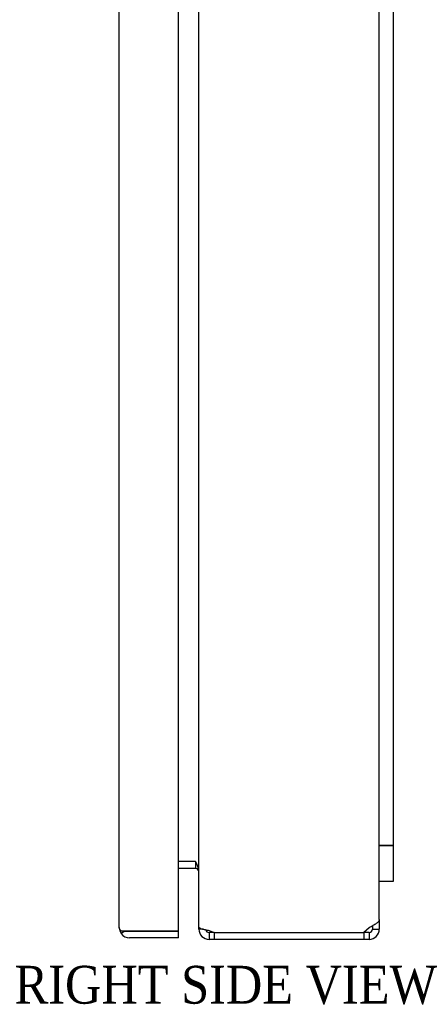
# Model space of a CAD drawing. Header units: inches. Extents: x 0.2 to 77.9, y -0.5 to 51.8.
# Tile 2 of 3: x 49.9 to 54.1, y 14.9 to 25.4. Entities that reach past the tile are written whole.
import ezdxf
from ezdxf.enums import TextEntityAlignment as Align

# ---------------------------------------------------------------- set-up
doc = ezdxf.new("R2010")
doc.units = ezdxf.units.IN
doc.header["$MEASUREMENT"] = 0
for name, color, linetype in [('COM56539-2', 7, 'Continuous'), ('COM56540-4', 7, 'Continuous'), ('COM71234-3', 7, 'Continuous'), ('Default', 7, 'Continuous'), ('GSK11134', 7, 'Continuous'), ('LOK10007', 7, 'Continuous')]:
    doc.layers.add(name, color=color, linetype=linetype)
doc.styles.add('SEACAD_Times_New_Roman', font='times.ttf')

# ---------------------------------------------------------------- blocks, each defined once
blk = doc.blocks.new('SE4')
at = {"layer": 'COM56539-2', "color": 7, "linetype": 'Continuous'}
for p, q in [((51.9039681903, 37.8218327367), (51.9583360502, 37.8218327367)), ((51.9039681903, 37.7498327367), (51.9039681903, 37.8218327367)), ((51.9583360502, 37.8218327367), (53.5416003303, 37.8218327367)), ((51.9583360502, 37.7498327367), (51.9583360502, 37.8218327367)), ((53.5416003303, 37.7498327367), (53.5416003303, 37.8218327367)), ((53.5416003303, 37.8218327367), (53.5959681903, 37.8218327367)), ((53.5959681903, 37.7498327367), (53.5959681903, 37.8218327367)), ((51.8403594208, 37.7138327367), (51.79596819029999, 37.7138327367)), ((51.79596819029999, 37.6923245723), (51.79596819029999, 37.7138327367)), ((51.9039681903, 37.7498327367), (51.9583360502, 37.7498327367)), ((53.5416003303, 37.7498327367), (53.5959681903, 37.7498327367)), ((53.6319681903, 37.7138327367), (53.7039681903, 37.7138327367)), ((53.6319681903, 37.7138327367), (53.6319681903, 37.6799161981)), ((53.7039681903, 37.7138327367), (53.7039681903, 37.6127189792)), ((51.7599681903, 37.0718327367), (51.5789681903, 37.0718327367)), ((51.7599681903, 36.9998327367), (51.7599681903, 37.0718327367)), ((51.7599681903, 16.4538327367), (51.7599681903, 16.3818327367)), ((51.7599681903, 16.3818327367), (51.5789681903, 16.3818327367)), ((53.7039681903, 15.8409464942), (53.7039681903, 15.7398327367)), ((51.79596819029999, 15.7398327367), (51.79596819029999, 15.7613409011)), ((51.8403594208, 15.7398327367), (51.79596819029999, 15.7398327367)), ((53.6319681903, 15.7737492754), (53.6319681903, 15.7398327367)), ((53.6319681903, 15.7398327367), (53.7039681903, 15.7398327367)), ((51.9583360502, 15.7038327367), (51.9039681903, 15.7038327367)), ((51.9039681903, 15.7038327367), (51.9039681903, 15.6318327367)), ((51.9583360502, 15.6318327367), (51.9039681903, 15.6318327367)), ((51.9583360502, 15.7038327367), (51.9583360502, 15.6318327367)), ((53.5416003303, 15.6318327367), (51.9583360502, 15.6318327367)), ((53.5416003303, 15.7038327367), (53.5416003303, 15.6318327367)), ((53.5959681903, 15.7038327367), (53.5416003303, 15.7038327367)), ((53.5959681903, 15.6318327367), (53.5416003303, 15.6318327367)), ((53.5959681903, 15.7038327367), (53.5959681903, 15.6318327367))]:
    blk.add_line(p, q, dxfattribs=at)
for centre, radius, start, end in [((51.9039681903, 37.7138327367), 0.1079999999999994, 90, 180), ((53.5959681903, 37.7138327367), 0.1079999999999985, 0, 90), ((51.9039681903, 37.7138327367), 0.0359999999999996, 90, 168.591914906), ((53.5959681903, 37.7138327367), 0.0359999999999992, 0, 90), ((51.7599681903, 37.1078327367), 0.0359999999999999, 270, 0), ((51.7599681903, 16.3458327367), 0.0360000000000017, 0, 90), ((51.9039681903, 15.7398327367), 0.1080000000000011, 180, 270), ((51.9039681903, 15.7398327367), 0.036000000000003, 191.4080846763, 270), ((53.5959681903, 15.7398327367), 0.0360000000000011, 270, 0), ((53.5959681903, 15.7398327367), 0.1080000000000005, 270, 360)]:
    blk.add_arc(centre, radius, start, end, dxfattribs=at)
at = {"layer": 'COM56540-4', "color": 7, "linetype": 'Continuous'}
for p, q in [((51.9583360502, 37.7498327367), (51.9039681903, 37.7283245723)), ((53.5416003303, 37.7498327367), (51.9583360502, 37.7498327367)), ((53.5416003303, 37.7498327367), (53.5959681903, 37.698551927)), ((51.79596819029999, 15.7613409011), (51.79596819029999, 37.6923245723)), ((53.7039681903, 15.8409464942), (53.7039681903, 37.6127189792)), ((51.7599681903, 36.9998327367), (51.5789681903, 36.9998327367)), ((51.7599681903, 16.4538327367), (51.5789681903, 16.4538327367)), ((51.9039681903, 15.7253409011), (51.9583360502, 15.7038327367)), ((53.5959681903, 15.7551135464), (53.5416003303, 15.7038327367)), ((51.9583360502, 15.7038327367), (53.5416003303, 15.7038327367))]:
    blk.add_line(p, q, dxfattribs=at)
for centre, radius, start, end in [((51.5697440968, 37.1232407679), 0.2267482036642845, 327.0264770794, 356.1036252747), ((51.5697440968, 16.3304247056), 0.2267482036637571, 3.8963747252, 32.9735229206)]:
    blk.add_arc(centre, radius, start, end, dxfattribs=at)
for points in [[(51.90396819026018, 37.72832457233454), (51.88983102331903, 37.72532457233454), (51.87569941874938, 37.72232457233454), (51.84957734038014, 37.71632457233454), (51.83759714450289, 37.71332457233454), (51.81760417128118, 37.70732457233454), (51.80959926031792, 37.70432457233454), (51.79877914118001, 37.69832457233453), (51.79596819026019, 37.69532457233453), (51.79596819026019, 37.69232457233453)], [(53.59596819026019, 37.69855192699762), (53.61010737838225, 37.69139815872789), (53.62423696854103, 37.68424643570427), (53.65035903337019, 37.66994094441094), (53.66233924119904, 37.66278819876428), (53.68233220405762, 37.64848270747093), (53.69033712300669, 37.64132996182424), (53.70115723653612, 37.62702447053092), (53.70396819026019, 37.6198727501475), (53.70396819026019, 37.61271897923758)], [(53.70396819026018, 15.84094649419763), (53.70396819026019, 15.83379272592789), (53.70115723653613, 15.82664100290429), (53.69033712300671, 15.81233551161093), (53.68233220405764, 15.80518276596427), (53.66233924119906, 15.79087727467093), (53.65035903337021, 15.78372452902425), (53.62423696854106, 15.76941903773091), (53.61010737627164, 15.7622673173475), (53.59596819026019, 15.75511354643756)], [(51.79596819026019, 15.76134090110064), (51.79596819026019, 15.75834090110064), (51.79877914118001, 15.75534090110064), (51.80959926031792, 15.74934090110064), (51.81760417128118, 15.74634090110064), (51.83759714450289, 15.74034090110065), (51.84957734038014, 15.73734090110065), (51.87569941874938, 15.73134090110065), (51.88983102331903, 15.72834090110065), (51.90396819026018, 15.72534090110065)]]:
    blk.add_open_spline(points, degree=3, knots=[0, 0, 0, 0, 0.25, 0.25, 0.5, 0.5, 0.75, 0.75, 1, 1, 1, 1], dxfattribs=at)
at = {"layer": 'COM71234-3', "color": 7, "linetype": 'Continuous'}
for p, q in [((51.0619681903, 37.8063327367), (51.5789681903, 37.8063327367)), ((51.5789681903, 37.8063327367), (51.5789681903, 37.7343327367)), ((50.9539681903, 37.6985228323), (50.9539688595, 37.6985228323)), ((50.9539681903, 15.7553327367), (50.9539681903, 37.6983327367)), ((50.9539689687, 37.6987427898), (50.9539683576, 37.69852283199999)), ((50.9539683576, 37.6983327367), (50.9539689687, 37.6985526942)), ((51.01139147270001, 37.7344440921), (50.9740727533, 37.7610893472)), ((51.0619681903, 37.7342539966), (50.9740727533, 37.7342539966)), ((51.0619681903, 37.7344440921), (51.01139147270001, 37.7344440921)), ((51.0619681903, 37.7344440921), (51.0619681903, 37.7343327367)), ((51.0619681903, 37.7343327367), (51.5789681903, 37.7343327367)), ((51.5789681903, 37.7342539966), (51.0619681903, 37.7342539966)), ((51.5789681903, 15.7194114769), (51.5789681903, 37.7342539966)), ((50.9539689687, 15.7551127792), (50.9539683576, 15.755332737)), ((50.9539688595, 15.7551426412), (50.9539683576, 15.7551426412)), ((50.9539683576, 15.7551426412), (50.9539689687, 15.7549226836)), ((51.0619681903, 15.7194114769), (50.9740727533, 15.7194114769)), ((51.01139147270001, 15.7192213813), (50.9740727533, 15.6925761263)), ((51.01139147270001, 15.7192213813), (51.0619681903, 15.7192213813)), ((51.0619681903, 15.7194114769), (51.5789681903, 15.7194114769)), ((51.0619681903, 15.7192213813), (51.0619681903, 15.7193327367)), ((51.5789681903, 15.7193327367), (51.0619681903, 15.7193327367)), ((51.5789681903, 15.6473327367), (51.0619681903, 15.6473327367)), ((51.5789681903, 15.6473327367), (51.5789681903, 15.7193327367))]:
    blk.add_line(p, q, dxfattribs=at)
for centre, radius, start, end in [((51.0619681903, 37.6983327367), 0.1080000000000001, 90, 144.4734792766), ((51.0619681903, 37.6983327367), 0.1080001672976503, 179.8991512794, 180), ((51.0619681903, 37.6983327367), 0.1080000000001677, 144.4734792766, 179.7824595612), ((51.0619681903, 37.6983327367), 0.0359999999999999, 90, 93.79021380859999), ((51.0619681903, 15.7553327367), 0.1080000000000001, 180, 180.1008488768), ((51.0619681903, 15.7553327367), 0.1080000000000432, 180.2175404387, 215.5265207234), ((51.0619681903, 15.7553327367), 0.1079999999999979, 215.5265207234, 270), ((51.0619681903, 15.7553327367), 0.0359999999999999, 266.2097861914, 270)]:
    blk.add_arc(centre, radius, start, end, dxfattribs=at)
for points in [[(50.97407275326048, 37.73425399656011), (50.96760823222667, 37.72828641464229), (50.96257604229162, 37.7223425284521), (50.95577297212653, 37.7104456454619), (50.95401119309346, 37.70451818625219), (50.95396896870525, 37.69855269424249)], [(50.97407275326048, 15.71941147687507), (50.96760823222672, 15.72537905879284), (50.9625760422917, 15.73132294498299), (50.95577297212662, 15.74321982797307), (50.95401119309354, 15.74914728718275), (50.95396896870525, 15.75511277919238)]]:
    blk.add_open_spline(points, degree=3, knots=[0, 0, 0, 0, 0.5, 0.5, 1, 1, 1, 1], dxfattribs=at)
at = {"layer": 'GSK11134', "color": 7, "linetype": 'Continuous'}
for p, q in [((53.7039681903, 37.2078327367), (53.85396819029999, 37.2078327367)), ((53.85396819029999, 37.2078327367), (53.85396819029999, 36.8328327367)), ((53.85396819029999, 36.8328327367), (53.7039681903, 36.8328327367)), ((53.85396819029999, 36.8328327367), (53.7039681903, 36.8328327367)), ((53.85396819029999, 16.6228327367), (53.85396819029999, 36.8328327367)), ((53.85396819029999, 16.6228327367), (53.7039681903, 16.6228327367)), ((53.85396819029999, 16.6208327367), (53.7039681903, 16.6208327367)), ((53.85396819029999, 16.2458327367), (53.85396819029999, 16.6208327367)), ((53.7039681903, 16.2458327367), (53.85396819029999, 16.2458327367))]:
    blk.add_line(p, q, dxfattribs=at)
at = {"layer": 'LOK10007', "color": 7, "linetype": 'Continuous'}
for p, q in [((50.8939681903, 27.2768327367), (50.7939681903, 27.1768327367)), ((50.8939681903, 27.2768327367), (50.8939681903, 26.1768327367)), ((50.9539681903, 27.2768327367), (50.8939681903, 27.2768327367)), ((50.7939681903, 27.1768327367), (50.7939681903, 26.2768327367)), ((50.7939681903, 26.2768327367), (50.8939681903, 26.1768327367)), ((50.8939681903, 26.1768327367), (50.9539681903, 26.1768327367))]:
    blk.add_line(p, q, dxfattribs=at)

msp = doc.modelspace()

# ---------------------------------------------------------------- block references
at = {"layer": 'Default'}
msp.add_blockref('SE4', (0, 0), dxfattribs=at)

# ---------------------------------------------------------------- texts
at = {"layer": 'Default', "color": 7, "linetype": 'Continuous', "style": 'SEACAD_Times_New_Roman'}
msp.add_text('RIGHT SIDE VIEW', height=0.4, dxfattribs=at).set_placement((49.845295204, 15.3518327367), align=Align.TOP_LEFT)

doc.saveas('drawing.dxf')
